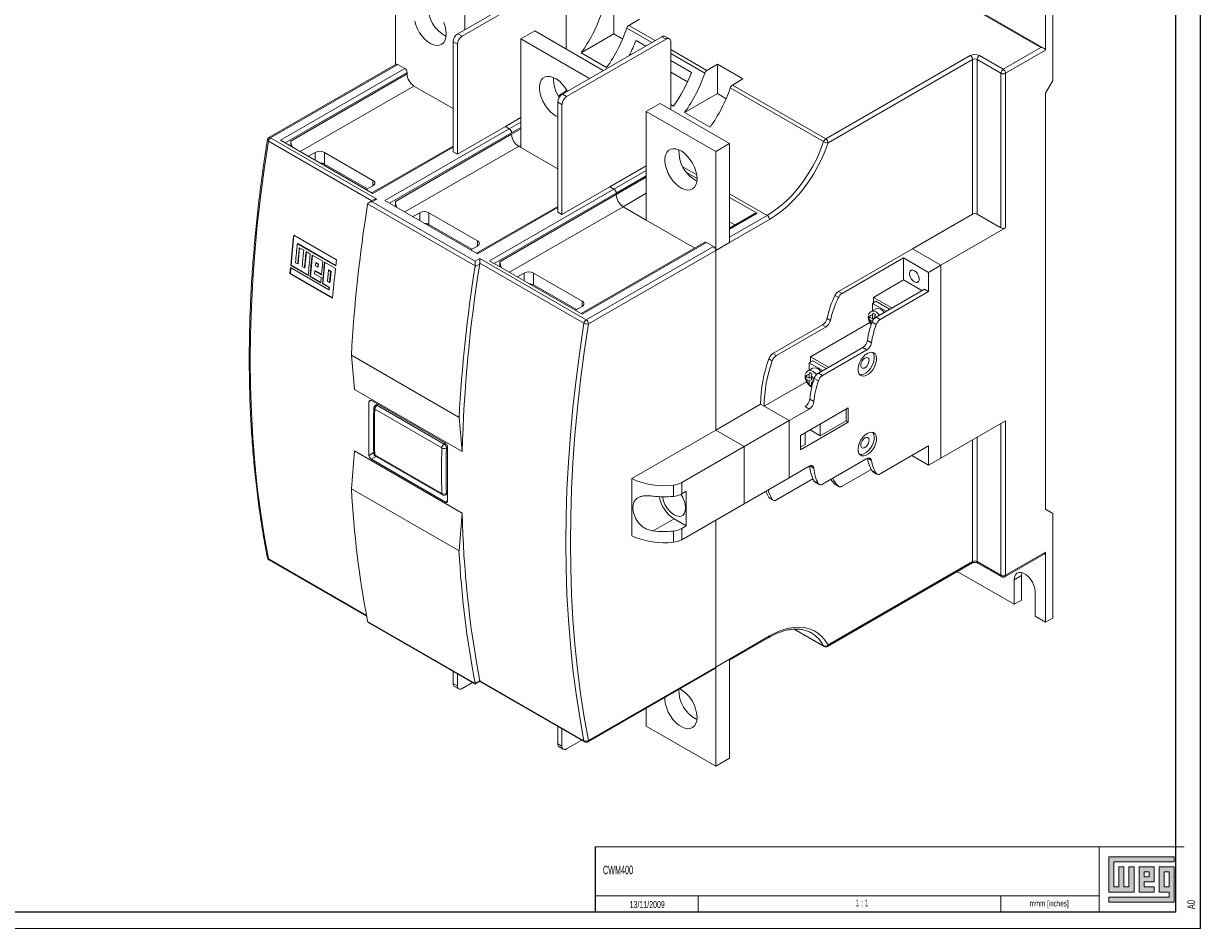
# Model space of a CAD drawing. Header units: millimetres. Extents: x 0 to 1189, y 0 to 841.
# Tile 4 of 7: x 829 to 1189, y 0 to 277. Entities that reach past the tile are written whole.
import ezdxf

# ---------------------------------------------------------------- set-up
doc = ezdxf.new("R2010")
doc.units = ezdxf.units.MM
doc.layers.add('FORMATO', color=7, linetype='Continuous')
doc.layers.add('LEGENDA', color=7, linetype='Continuous')
doc.styles.add('SLDTEXTSTYLE1', font='TXT', dxfattribs={"width": 0.605})
doc.styles.add('SLDTEXTSTYLE2', font='TXT', dxfattribs={"width": 0.563})

msp = doc.modelspace()

# ---------------------------------------------------------------- hatches: boundary and pattern name
at = {"linetype": 'Continuous'}
msp.add_hatch(color=7, dxfattribs=at).paths.add_polyline_path([(1160.99, 21.93), (1160.99, 11.15), (1168.69, 11.15), (1168.69, 18.85), (1167.15, 18.85), (1167.15, 12.69), (1165.61, 12.69), (1165.61, 18.85), (1164.07, 18.85), (1164.07, 12.69), (1162.53, 12.69), (1162.53, 20.39), (1181.01, 20.39), (1181.01, 21.93)], flags=0)
h = msp.add_hatch(color=7, dxfattribs=at)
h.paths.add_polyline_path([(1160.99, 8.07), (1181.01, 8.07), (1181.01, 18.85), (1176.39, 18.85), (1176.39, 11.15), (1179.47, 11.15), (1179.47, 9.61), (1160.99, 9.61)], flags=0)
h.paths.add_polyline_path([(1177.93, 17.31), (1179.47, 17.31), (1179.47, 12.69), (1177.93, 12.69)], flags=0)
h = msp.add_hatch(color=7, dxfattribs=at)
h.paths.add_polyline_path([(1174.85, 12.69), (1171.77, 12.69), (1171.77, 14.23), (1174.85, 14.23), (1174.85, 18.85), (1170.23, 18.85), (1170.23, 11.15), (1174.85, 11.15)], flags=0)
h.paths.add_polyline_path([(1173.31, 15.77), (1171.77, 15.77), (1171.77, 17.31), (1173.31, 17.31)], flags=0)

# ---------------------------------------------------------------- linework, layer by layer
at = {"color": 7, "linetype": 'Continuous', "lineweight": 15}
for p, q in [((1141.21, 269.1), (1026.36, 335.4)), ((1140.21, 269.34), (1026.36, 335.06)), ((942.98, 294.11), (942.98, 264.16)), ((992.45, 291.14), (962.05, 273.59)), ((963.32, 272.86), (993.73, 290.41)), ((995.14, 289.59), (995.14, 268.9)), ((1141.62, 289.92), (1141.62, 268.53)), ((1143.87, 291.22), (1143.87, 259.21)), ((964.19, 281.87), (964.19, 274.83)), ((1009.76, 273.52), (1009.76, 282.5)), ((1014.33, 276.16), (1017.54, 278.01)), ((962.05, 273.59), (963.32, 272.86)), ((985.54, 274.44), (981.3, 271.99)), ((1006.49, 262.35), (985.54, 274.44)), ((1009.76, 273.52), (999.74, 267.73)), ((1012.43, 271.98), (1009.76, 273.52)), ((1021.33, 270.91), (1013.7, 275.32)), ((1014.33, 276.16), (1022.37, 271.51)), ((958.48, 273.11), (958.18, 272.94)), ((961.91, 270.41), (960.63, 271.14)), ((960.63, 271.14), (960.63, 237.52)), ((961.91, 270.41), (961.91, 236.79)), ((981.3, 271.99), (1002.25, 259.9)), ((981.3, 271.99), (981.3, 238.76)), ((1024.41, 272.69), (994.01, 255.14)), ((995.28, 254.4), (1025.69, 271.96)), ((1016.49, 271.56), (1019.47, 269.84)), ((1025.69, 271.96), (1024.41, 272.69)), ((1026.69, 272.06), (1025.41, 272.79)), ((1027.1, 271.14), (1027.1, 250.45)), ((999.74, 267.73), (1007.51, 263.24)), ((1027.1, 268.79), (1038.16, 262.4)), ((1037.53, 261.56), (1027.1, 267.58)), ((1074.47, 241.44), (1118.64, 266.93)), ((1121.47, 266.93), (1128.75, 262.73)), ((1128.75, 262.73), (1140.21, 269.34)), ((1141.62, 268.53), (1129.46, 261.51)), ((943.18, 264.28), (904.32, 241.84)), ((943.68, 264.23), (904.82, 241.79)), ((907.81, 241.07), (945.8, 263)), ((943.68, 264.23), (945.8, 263)), ((1027.1, 265.44), (1033.46, 261.77)), ((1041.37, 264.25), (1038.16, 262.4)), ((1049.15, 259.76), (1041.37, 264.25)), ((1041.37, 255.27), (1041.37, 264.25)), ((1119.35, 265.71), (1075.18, 240.21)), ((1119.35, 218.43), (1119.35, 265.71)), ((1128.04, 261.51), (1120.76, 265.71)), ((1120.76, 265.71), (1120.76, 218.43)), ((946.51, 261.78), (909.23, 240.25)), ((910.99, 240.79), (946.51, 261.29)), ((946.51, 261.78), (946.51, 261.29)), ((1027.1, 261.87), (1032.25, 258.9)), ((1045.94, 257.91), (1049.15, 259.76)), ((1128.04, 214.23), (1128.04, 261.51)), ((1129.46, 261.51), (1129.46, 214.23)), ((1141.62, 255.46), (1143.74, 259.14)), ((1143.74, 259.14), (1143.87, 259.21)), ((948.63, 257.61), (913.89, 237.56)), ((948.63, 257.61), (960.63, 250.69)), ((995.14, 256.64), (995.14, 256.11)), ((1073.84, 240.6), (1045.3, 257.07)), ((1045.94, 257.91), (1074.47, 241.44)), ((1141.62, 255.46), (1141.62, 128.08)), ((993.87, 251.96), (992.59, 252.69)), ((992.59, 252.69), (992.59, 219.07)), ((992.73, 254.58), (993.02, 254.74)), ((993.02, 254.74), (993.34, 254.56)), ((993.87, 251.96), (993.87, 218.33)), ((994.01, 255.14), (995.28, 254.4)), ((1023.87, 252.31), (1019.63, 249.86)), ((1045.08, 240.07), (1023.87, 252.31)), ((1027.91, 251.46), (1027.1, 251.93)), ((1041.37, 255.27), (1031.34, 249.48)), ((1044.04, 253.73), (1041.37, 255.27)), ((1019.63, 249.86), (1019.63, 216.63)), ((1019.63, 249.86), (1040.84, 237.62)), ((1031.34, 249.48), (1039.12, 244.99)), ((961.91, 236.79), (976.56, 245.25)), ((976.56, 245.25), (981.3, 247.98)), ((976.56, 245.25), (977.77, 244.55)), ((977.77, 244.55), (981.3, 246.59)), ((981.3, 244.96), (978.47, 243.33)), ((904.82, 241.79), (937.31, 223.04)), ((907.81, 241.07), (936.1, 224.74)), ((939.77, 222.62), (977.77, 244.55)), ((978.47, 243.33), (941.19, 221.8)), ((942.96, 222.33), (978.47, 242.84)), ((978.47, 242.84), (981.3, 244.47)), ((935.76, 222.48), (904.13, 240.74)), ((910.99, 239.23), (910.99, 240.79)), ((960.63, 239.25), (935.8, 224.91)), ((960.63, 238.91), (936.1, 224.74)), ((980.59, 239.16), (945.86, 219.11)), ((960.63, 237.52), (961.91, 236.79)), ((981.3, 239.57), (980.59, 239.16)), ((981.3, 238.76), (980.59, 239.16)), ((981.3, 238.76), (992.59, 232.24)), ((1040.84, 237.62), (1045.08, 240.07)), ((1040.84, 237.62), (1040.84, 207.32)), ((1045.08, 240.07), (1045.08, 209.77)), ((916.37, 236.13), (918.42, 237.32)), ((918.42, 234.95), (918.42, 237.32)), ((921.25, 237.32), (936.1, 228.74)), ((921.25, 233.72), (921.25, 237.32)), ((934.4, 226.13), (921.25, 233.72)), ((1008.53, 226.8), (1019.63, 233.2)), ((1009.73, 226.1), (1019.63, 231.82)), ((1030.78, 232.94), (1035.05, 230.48)), ((1031.97, 231.12), (1035.15, 229.28)), ((936.1, 227.11), (934.05, 225.93)), ((936.1, 227.11), (936.1, 228.74)), ((993.87, 218.33), (1008.53, 226.8)), ((1008.53, 226.8), (1009.73, 226.1)), ((1019.63, 230.18), (1010.43, 224.88)), ((1010.43, 224.39), (1019.63, 229.69)), ((937.31, 223.04), (935.87, 222.2)), ((971.74, 204.17), (1009.73, 226.1)), ((1010.43, 224.88), (973.15, 203.35)), ((974.92, 203.88), (1010.43, 224.39)), ((1010.43, 224.88), (1010.43, 224.39)), ((1019.63, 224.8), (1012.56, 220.71)), ((1045.08, 224.69), (1056.59, 218.05)), ((1045.08, 223.55), (1053.48, 218.7)), ((967.34, 202.58), (934.48, 221.55)), ((936.31, 222.8), (934.87, 221.97)), ((935.87, 222.2), (967.34, 204.04)), ((939.77, 222.62), (968.06, 206.29)), ((942.96, 220.78), (942.96, 222.33)), ((992.59, 220.8), (967.77, 206.46)), ((992.59, 220.46), (968.06, 206.29)), ((1012.56, 220.71), (977.82, 200.66)), ((1019.63, 216.63), (1012.56, 220.71)), ((950.38, 218.86), (948.33, 217.68)), ((950.38, 216.5), (950.38, 218.86)), ((968.06, 210.29), (953.21, 218.86)), ((953.21, 215.27), (953.21, 218.86)), ((992.59, 219.07), (993.87, 218.33)), ((1019.63, 216.63), (1034.47, 208.06)), ((1053.48, 218.7), (1045.08, 213.86)), ((1052.77, 218.63), (1045.08, 214.19)), ((1045.08, 211.41), (1056.59, 218.05)), ((1057.29, 216.82), (1045.08, 209.77)), ((1046.68, 215.12), (1045.08, 216.04)), ((1100.96, 207.82), (1119.35, 218.43)), ((1120.76, 218.43), (1128.04, 214.23)), ((966.36, 207.68), (953.21, 215.27)), ((1109.66, 202.8), (1129.46, 214.23)), ((911.95, 211.99), (911.09, 202.79)), ((911.88, 212.03), (924.92, 204.5)), ((913.09, 209.45), (912.98, 209.4)), ((924.72, 202.62), (912.98, 209.4)), ((913.09, 209.45), (924.73, 202.73)), ((966.01, 207.48), (968.06, 208.66)), ((968.06, 208.66), (968.06, 210.29)), ((1037.51, 209.82), (999.73, 188.01)), ((1038.01, 209.77), (1000.02, 187.84)), ((1038.01, 209.77), (1040.13, 208.55)), ((1045.08, 209.77), (1040.84, 207.32)), ((913.69, 208.1), (913.24, 203.25)), ((913.58, 208.16), (914.94, 207.38)), ((915.76, 206.9), (915.3, 202.06)), ((915.65, 206.97), (916.94, 206.22)), ((917.6, 205.84), (916.99, 199.39)), ((917.49, 205.91), (920.79, 204)), ((1001.27, 186.12), (1040.13, 208.55)), ((1040.84, 207.32), (1001.98, 184.89)), ((1040.84, 207.32), (1040.84, 152.37)), ((1078.41, 194.8), (1100.96, 207.82)), ((1079.47, 194.19), (1098.27, 205.04)), ((1098.27, 198.3), (1098.27, 205.04)), ((1098.27, 205.04), (1105.91, 200.63)), ((1100.96, 207.82), (1109.66, 202.8)), ((910.9, 202.09), (910.74, 200.24)), ((911.02, 202.03), (910.85, 200.29)), ((910.9, 202.09), (922.63, 195.32)), ((911.09, 202.79), (910.95, 202.73)), ((916.3, 199.64), (910.95, 202.73)), ((911.09, 202.79), (916.32, 199.77)), ((912.41, 203.59), (913.1, 203.19)), ((913.24, 203.25), (913.1, 203.19)), ((914.45, 202.41), (915.16, 202)), ((915.3, 202.06), (915.16, 202)), ((918.6, 203.55), (918.5, 202.6)), ((919.23, 202.18), (918.5, 202.6)), ((918.73, 203.61), (918.6, 203.55)), ((918.6, 203.55), (919.32, 203.13)), ((919.45, 203.19), (918.73, 203.61)), ((919.32, 203.13), (919.23, 202.18)), ((919.36, 202.24), (919.23, 202.18)), ((919.45, 203.19), (919.32, 203.13)), ((919.36, 202.24), (919.45, 203.19)), ((920.79, 204), (920.39, 199.89)), ((921.41, 203.64), (920.8, 197.18)), ((921.3, 203.71), (924.63, 201.78)), ((924.92, 204.5), (924.72, 202.62)), ((968.77, 203.23), (967.32, 202.4)), ((967.34, 204.04), (968.78, 204.87)), ((967.34, 204.04), (967.34, 202.58)), ((968.78, 204.87), (1001.27, 186.12)), ((968.78, 204.87), (968.78, 203.42)), ((1000.58, 185.06), (968.78, 203.42)), ((971.74, 204.17), (1000.02, 187.84)), ((974.92, 202.33), (974.92, 203.88)), ((1105.91, 200.63), (1109.66, 202.8)), ((1109.66, 143.84), (1109.66, 202.8)), ((910.85, 200.29), (910.74, 200.24)), ((923.78, 192.71), (910.74, 200.24)), ((910.85, 200.29), (923.79, 192.81)), ((916.99, 199.39), (916.86, 199.33)), ((920.16, 197.42), (916.86, 199.33)), ((916.99, 199.39), (920.17, 197.55)), ((918.36, 201.07), (918.28, 200.2)), ((918.28, 200.2), (920.31, 199.03)), ((918.5, 201.13), (918.36, 201.07)), ((918.36, 201.07), (920.39, 199.89)), ((918.5, 201.13), (920.4, 200.03)), ((920.31, 199.03), (920.16, 197.42)), ((922.51, 201.29), (922.19, 197.94)), ((922.83, 197.57), (922.19, 197.94)), ((922.64, 201.35), (922.51, 201.29)), ((922.51, 201.29), (923.15, 200.92)), ((923.29, 200.98), (922.64, 201.35)), ((923.15, 200.92), (922.83, 197.57)), ((922.97, 197.63), (923.29, 200.98)), ((923.29, 200.98), (923.15, 200.92)), ((982.34, 200.41), (980.29, 199.23)), ((982.34, 198.05), (982.34, 200.41)), ((1000.02, 191.84), (985.17, 200.41)), ((985.17, 196.82), (985.17, 200.41)), ((1098.27, 198.3), (1089.08, 192.99)), ((1098.27, 198.3), (1103.89, 195.06)), ((1105.91, 194.76), (1105.91, 200.63)), ((920.8, 197.18), (920.67, 197.13)), ((922.69, 195.96), (920.67, 197.13)), ((920.8, 197.18), (922.82, 196.02)), ((922.69, 195.96), (922.63, 195.32)), ((922.76, 195.38), (922.63, 195.32)), ((922.82, 196.02), (922.69, 195.96)), ((922.82, 196.02), (922.76, 195.38)), ((922.97, 197.63), (922.83, 197.57)), ((998.32, 189.23), (985.17, 196.82)), ((1078.41, 194.8), (1079.47, 194.19)), ((1104.64, 195.49), (1089.87, 186.96)), ((1091.14, 186.23), (1105.91, 194.76)), ((1104.64, 195.49), (1105.91, 194.76)), ((1000.02, 190.21), (1000.02, 191.84)), ((1078.35, 192.9), (1077.29, 193.52)), ((1088.73, 191.15), (1089.79, 191.77)), ((1088.73, 191.15), (1088.73, 188.89)), ((1092.93, 188.73), (1088.73, 191.15)), ((1089.08, 192.99), (1089.08, 191.36)), ((1089.08, 192.99), (1094.69, 189.75)), ((1093.99, 189.34), (1089.79, 191.77)), ((997.97, 189.03), (1000.02, 190.21)), ((1089.78, 189.5), (1088.36, 188.68)), ((1088.73, 187.46), (1088.73, 186.42)), ((1089.44, 186.64), (1089.44, 187.05)), ((1073.51, 184.58), (1058.34, 175.82)), ((1059.4, 175.21), (1074.57, 183.97)), ((1087.95, 185.31), (1069.78, 174.82)), ((1074.57, 183.97), (1073.51, 184.58)), ((1074.87, 186.56), (1075.93, 185.95)), ((1088.02, 186.82), (1087.52, 186.53)), ((1088.73, 186.42), (1087.82, 186.94)), ((1087.82, 186.12), (1088.71, 185.61)), ((1089.89, 184.64), (1088.62, 185.37)), ((1089.44, 186.82), (1088.73, 186.42)), ((1089.44, 186.82), (1089.44, 186.82)), ((1089.87, 186.96), (1091.14, 186.23)), ((1085.8, 177.63), (1072.22, 169.79)), ((1073.49, 169.06), (1087.07, 176.9)), ((1087.07, 176.9), (1085.8, 177.63)), ((1087.19, 179.78), (1088.46, 179.05)), ((962.4, 156.28), (929.52, 175.26)), ((929.52, 175.26), (930.49, 164.8)), ((1058.13, 173.56), (1057.07, 174.18)), ((1058.34, 175.82), (1059.4, 175.21)), ((1069.42, 172.98), (1070.49, 173.6)), ((1073.58, 170.58), (1069.42, 172.98)), ((1069.42, 172.98), (1069.42, 170.75)), ((1069.78, 174.82), (1069.78, 173.19)), ((1069.78, 174.82), (1075.35, 171.6)), ((1074.65, 171.19), (1070.49, 173.6)), ((1070.47, 171.36), (1069.06, 170.54)), ((1069.42, 169.32), (1069.42, 168.27)), ((1072.22, 169.79), (1073.49, 169.06)), ((1055.64, 159.69), (1068.63, 167.19)), ((1068.72, 168.68), (1068.21, 168.39)), ((1069.42, 168.27), (1068.52, 168.8)), ((1068.52, 167.98), (1069.42, 167.46)), ((1070.13, 168.68), (1069.42, 168.27)), ((1070.13, 167.87), (1069.42, 167.46)), ((1069.42, 167.46), (1069.42, 166.41)), ((1070.13, 166.23), (1069.63, 165.94)), ((1070.13, 167.87), (1070.13, 168.91)), ((1070.13, 168.68), (1070.13, 168.68)), ((1070.74, 167.52), (1070.13, 167.87)), ((1070.7, 167.38), (1070.13, 167.05)), ((1070.13, 167.05), (1070.53, 166.82)), ((1070.13, 166), (1070.13, 167.05)), ((1072.22, 167.41), (1070.95, 168.15)), ((963.37, 145.82), (930.49, 164.8)), ((935.58, 161.41), (934.88, 161.01)), ((935.61, 161.42), (958.23, 148.36)), ((957.13, 146.93), (936.62, 158.76)), ((937.44, 160.37), (936.83, 160.02)), ((937.73, 160.2), (937.33, 159.97)), ((937.33, 159.97), (957.84, 148.13)), ((1040.84, 152.37), (1054.58, 160.3)), ((1055.64, 159.69), (1054.58, 160.3)), ((1063.27, 155.28), (1055.64, 159.69)), ((1069.44, 158.84), (1063.27, 155.28)), ((1081.37, 159.2), (1066.81, 150.79)), ((1069.44, 158.84), (1068.17, 159.57)), ((1069.57, 161.85), (1070.84, 161.11)), ((1080.67, 155.2), (1080.67, 158.79)), ((1081.37, 154.79), (1081.37, 159.2)), ((962.4, 156.28), (963.37, 145.82)), ((1063.27, 155.28), (1049.54, 147.35)), ((1063.27, 137.81), (1063.27, 155.28)), ((1066.81, 146.38), (1081.37, 154.79)), ((1072.82, 150.67), (1080.67, 155.2)), ((1080.67, 155.2), (1081.37, 154.79)), ((1109.66, 143.84), (1129.46, 155.27)), ((1129.46, 108), (1129.46, 155.27)), ((1015.17, 137.55), (1040.84, 152.37)), ((1040.84, 152.37), (1049.54, 147.35)), ((1068.22, 151.6), (1068.22, 148.01)), ((1069.71, 152.46), (1072.82, 150.67)), ((1072.82, 150.67), (1072.82, 154.26)), ((1128.04, 154.46), (1128.04, 108)), ((958.23, 148.36), (957.84, 148.13)), ((1066.81, 150.79), (1066.81, 146.38)), ((1066.81, 147.2), (1068.22, 148.01)), ((1105.91, 147.56), (1091.14, 139.03)), ((1105.91, 147.56), (1105.91, 141.68)), ((1119.35, 149.44), (1119.35, 112.2)), ((1120.76, 112.2), (1120.76, 150.25)), ((929.52, 134.43), (930.49, 146.02)), ((963.37, 127.04), (930.49, 146.02)), ((936.33, 145.51), (934.88, 144.67)), ((937.04, 144.29), (935.61, 143.46)), ((957.13, 133.01), (936.62, 144.85)), ((936.83, 144.41), (957.34, 132.57)), ((958.92, 147.13), (958.54, 146.91)), ((1049.54, 147.35), (1030.49, 136.36)), ((1049.54, 147.35), (1049.54, 129.88)), ((1105.91, 141.68), (1100.82, 144.62)), ((935.61, 143.46), (958.23, 130.4)), ((1069.44, 141.36), (1063.27, 137.81)), ((1070.84, 140.71), (1069.59, 141.44)), ((1087.07, 143.67), (1073.49, 135.82)), ((1088.36, 140.36), (1079.47, 135.23)), ((1088.46, 143.12), (1087.32, 143.78)), ((1105.91, 141.68), (1109.66, 143.84)), ((1015.17, 137.55), (1015.17, 120.08)), ((1063.27, 137.81), (1049.54, 129.88)), ((1070.57, 137.49), (1059.4, 131.04)), ((1070.95, 136.74), (1072.22, 136)), ((1088.62, 139.91), (1089.89, 139.18)), ((1088.87, 139.67), (1090.14, 138.93)), ((962.4, 115.45), (929.52, 134.43)), ((958.88, 133.22), (958.54, 133.03)), ((1027.9, 132.13), (1027.9, 135.56)), ((1030.49, 136.36), (1030.49, 132.93)), ((1031.86, 133.72), (1030.49, 132.93)), ((1031.86, 123.1), (1031.86, 133.72)), ((1071.22, 136.46), (1072.49, 135.73)), ((1077.29, 135.83), (1078.35, 135.22)), ((1077.41, 135.74), (1078.47, 135.13)), ((958.92, 130.8), (958.23, 130.4)), ((958.34, 132.57), (958.88, 132.88)), ((1049.54, 129.88), (1030.49, 118.88)), ((1057.07, 131.83), (1058.13, 131.22)), ((1057.34, 131.55), (1058.4, 130.94)), ((962.4, 115.45), (963.37, 127.04)), ((1141.62, 128.22), (1143.87, 126.93)), ((1143.74, 126.86), (1141.62, 128.08)), ((1143.74, 126.86), (1143.87, 126.93)), ((1143.87, 94.92), (1143.87, 126.93)), ((1028.11, 125.26), (1021.73, 121.58)), ((1028.11, 125.26), (1031.86, 123.1)), ((1031.86, 123.1), (1030.49, 122.31)), ((1030.49, 122.31), (1030.49, 118.88)), ((1040.84, 124.86), (1040.84, 79.94)), ((1027.9, 118.09), (1027.9, 121.52)), ((934.11, 95.72), (904.13, 113.04)), ((904.32, 112.73), (934.16, 95.51)), ((1074.97, 86.25), (1119.14, 111.74)), ((1119.35, 112.2), (1075.18, 86.7)), ((1128.04, 108), (1120.76, 112.2)), ((1120.97, 111.74), (1128.25, 107.54)), ((1129.25, 107.54), (1141.21, 114.44)), ((1141.62, 115.02), (1129.46, 108)), ((1141.62, 93.62), (1141.62, 115.02)), ((1114.69, 109.17), (1132.07, 99.13)), ((1134.32, 107.94), (1132.07, 106.65)), ((1134.32, 100.43), (1134.32, 107.94)), ((1132.07, 106.65), (1132.07, 99.13)), ((1138.44, 95.46), (1138.44, 102.97)), ((1132.07, 99.13), (1134.32, 100.43)), ((967.34, 74.88), (934.48, 93.85)), ((1138.44, 95.46), (1141.62, 93.62)), ((1143.87, 94.92), (1141.62, 93.62)), ((934.87, 93.43), (967.34, 74.69)), ((1064.85, 91.51), (1073.97, 86.25)), ((1073.84, 86.39), (1064.96, 91.52)), ((1069.89, 90.48), (1070.08, 90.37)), ((1057.29, 89.44), (1045.08, 82.39)), ((1045.08, 82.06), (1057.09, 88.98)), ((1001.77, 57.05), (1040.63, 79.49)), ((1040.84, 79.94), (1001.98, 57.51)), ((1045.08, 82.39), (1040.84, 79.94)), ((1040.84, 49.65), (1040.84, 79.94)), ((1045.08, 52.1), (1045.08, 82.39)), ((960.63, 74.89), (960.63, 78.56)), ((961.91, 74.15), (961.91, 77.82)), ((968.77, 75.85), (967.32, 75.02)), ((1000.58, 57.36), (968.78, 75.71)), ((968.78, 75.52), (968.78, 75.71)), ((961.91, 74.15), (960.63, 74.89)), ((961.05, 73.97), (962.32, 73.24)), ((963.32, 73.33), (966.5, 75.17)), ((967.34, 74.69), (968.78, 75.52)), ((967.34, 74.69), (967.34, 74.88)), ((968.78, 75.52), (1000.77, 57.05)), ((1019.63, 61.9), (1019.63, 67.36)), ((992.59, 56.43), (992.59, 61.77)), ((1019.63, 61.9), (1040.84, 49.65)), ((993.87, 55.7), (993.87, 61.04)), ((995.28, 54.88), (999.91, 57.55)), ((993.87, 55.7), (992.59, 56.43)), ((993.01, 55.52), (994.28, 54.78)), ((1040.84, 49.65), (1045.08, 52.1))]:
    msp.add_line(p, q, dxfattribs=at)
at = {"color": 7, "linetype": 'Continuous', "lineweight": 0}
for p, q in [((1181.01, 21.93), (1160.99, 21.93)), ((1160.99, 21.93), (1160.99, 11.15)), ((1181.01, 20.39), (1181.01, 21.93)), ((1162.53, 20.39), (1181.01, 20.39)), ((1162.53, 12.69), (1162.53, 20.39)), ((1165.61, 18.85), (1164.07, 18.85)), ((1164.07, 18.85), (1164.07, 12.69)), ((1165.61, 12.69), (1165.61, 18.85)), ((1168.69, 18.85), (1167.15, 18.85)), ((1167.15, 18.85), (1167.15, 12.69)), ((1168.69, 11.15), (1168.69, 18.85)), ((1174.85, 18.85), (1170.23, 18.85)), ((1170.23, 18.85), (1170.23, 11.15)), ((1174.85, 14.23), (1174.85, 18.85)), ((1181.01, 18.85), (1176.39, 18.85)), ((1176.39, 18.85), (1176.39, 11.15)), ((1181.01, 8.07), (1181.01, 18.85)), ((1171.77, 17.31), (1173.31, 17.31)), ((1171.77, 15.77), (1171.77, 17.31)), ((1173.31, 15.77), (1171.77, 15.77)), ((1173.31, 17.31), (1173.31, 15.77)), ((1177.93, 12.69), (1177.93, 17.31)), ((1177.93, 17.31), (1179.47, 17.31)), ((1179.47, 17.31), (1179.47, 12.69)), ((1160.99, 11.15), (1168.69, 11.15)), ((1164.07, 12.69), (1162.53, 12.69)), ((1167.15, 12.69), (1165.61, 12.69)), ((1170.23, 11.15), (1174.85, 11.15)), ((1171.77, 14.23), (1174.85, 14.23)), ((1171.77, 12.69), (1171.77, 14.23)), ((1174.85, 12.69), (1171.77, 12.69)), ((1174.85, 11.15), (1174.85, 12.69)), ((1176.39, 11.15), (1179.47, 11.15)), ((1179.47, 12.69), (1177.93, 12.69)), ((1179.47, 11.15), (1179.47, 9.61)), ((1035.52, 10.02), (1035.52, 5)), ((1128, 10.03), (1128, 5)), ((1160.99, 9.61), (1160.99, 8.07)), ((1179.47, 9.61), (1160.99, 9.61)), ((1160.99, 8.07), (1181.01, 8.07))]:
    msp.add_line(p, q, dxfattribs=at)
at = {"color": 7, "linetype": 'Continuous', "lineweight": 15, "flags": 128}
for points in [[(948.87, 277.48), (949.21, 276.28), (949.72, 275.08), (950.36, 273.92), (951.13, 272.86), (951.98, 271.92), (952.88, 271.14), (953.82, 270.55), (954.74, 270.17), (955.62, 270.01), (956.43, 270.09), (957.14, 270.39), (957.72, 270.9), (958.15, 271.61), (958.41, 272.5), (958.5, 273.52)], [(958.5, 273.52), (958.41, 274.64), (958.15, 275.83), (957.72, 277.04)], [(995.51, 256.01), (995.46, 256.09), (994.76, 257.21), (993.95, 258.21), (993.07, 259.08), (992.14, 259.76), (991.21, 260.25), (990.3, 260.52), (989.45, 260.56), (988.69, 260.38), (988.05, 259.97), (987.54, 259.35), (987.19, 258.55), (987.02, 257.59), (987.02, 256.51), (987.19, 255.35), (987.54, 254.15), (988.05, 252.95), (988.69, 251.8), (989.45, 250.73), (990.3, 249.8), (991.21, 249.02), (992.14, 248.43), (992.59, 248.21)], [(904.13, 240.74), (902.83, 232.1), (901.71, 223.52), (900.76, 215.01), (899.98, 206.58), (899.37, 198.22), (898.94, 189.95), (898.67, 181.77), (898.59, 173.69), (898.67, 165.7), (898.94, 157.83), (899.37, 150.06), (899.98, 142.4), (900.76, 134.87), (901.71, 127.46), (902.83, 120.18), (904.13, 113.04)], [(1035.15, 229.27), (1035.06, 230.39), (1034.8, 231.58), (1034.37, 232.79), (1033.79, 233.97), (1033.08, 235.08), (1032.27, 236.09), (1031.39, 236.95), (1030.47, 237.64), (1029.53, 238.13), (1028.63, 238.4), (1027.78, 238.44), (1027.02, 238.25), (1026.37, 237.84), (1025.87, 237.23), (1025.52, 236.43), (1025.34, 235.47), (1025.34, 234.39), (1025.52, 233.23), (1025.87, 232.03), (1026.37, 230.83), (1027.02, 229.67), (1027.78, 228.61), (1028.63, 227.67), (1029.53, 226.89), (1030.47, 226.3), (1031.39, 225.92), (1032.27, 225.76), (1033.08, 225.84), (1033.79, 226.14), (1034.37, 226.65), (1034.8, 227.36), (1035.06, 228.25), (1035.15, 229.27)], [(1056.59, 218.05), (1058.54, 219.29), (1060.47, 220.75), (1062.37, 222.42), (1064.2, 224.27), (1065.95, 226.29), (1067.6, 228.45), (1069.14, 230.73), (1070.55, 233.12), (1071.81, 235.57), (1072.91, 238.08), (1073.84, 240.6)], [(1075.18, 240.21), (1074.31, 237.81), (1073.28, 235.43), (1072.11, 233.08), (1070.82, 230.79), (1069.4, 228.58), (1067.88, 226.47), (1066.26, 224.48), (1064.56, 222.62), (1062.8, 220.91), (1060.99, 219.36), (1059.15, 218), (1057.29, 216.82)], [(1101.56, 197.72), (1102.07, 197.53), (1102.52, 197.57), (1102.85, 197.83), (1103.03, 198.29), (1103.03, 198.88), (1102.85, 199.54), (1102.52, 200.19), (1102.07, 200.75), (1101.56, 201.14), (1101.05, 201.33), (1100.61, 201.29), (1100.28, 201.03), (1100.1, 200.57), (1100.1, 199.98), (1100.28, 199.31), (1100.61, 198.67), (1101.05, 198.11), (1101.56, 197.72)], [(1088.37, 188.68), (1088.78, 188.81), (1089.34, 188.74), (1089.94, 188.45), (1090.53, 187.95), (1090.88, 187.54)], [(1089.66, 186.83), (1089.59, 186.9), (1089.44, 187.05)], [(1000.58, 57.36), (999.28, 64.5), (998.16, 71.78), (997.21, 79.19), (996.43, 86.73), (995.82, 94.38), (995.38, 102.15), (995.12, 110.03), (995.04, 118.01), (995.12, 126.09), (995.38, 134.27), (995.82, 142.54), (996.43, 150.9), (997.21, 159.33), (998.16, 167.84), (999.28, 176.42), (1000.58, 185.06)], [(1001.98, 184.89), (1000.69, 176.27), (999.57, 167.71), (998.61, 159.23), (997.84, 150.81), (997.23, 142.48), (996.8, 134.23), (996.54, 126.07), (996.45, 118.01), (996.54, 110.05), (996.8, 102.19), (997.23, 94.44), (997.84, 86.8), (998.61, 79.29), (999.57, 71.9), (1000.69, 64.64), (1001.98, 57.51)], [(1087.17, 175.81), (1086.47, 175.3), (1085.81, 174.62), (1085.24, 173.81), (1084.79, 172.92), (1084.48, 172), (1084.35, 171.12), (1084.39, 170.33), (1084.61, 169.68), (1084.99, 169.21), (1085.51, 168.95), (1086.13, 168.91), (1086.82, 169.1), (1087.53, 169.51), (1088.21, 170.11), (1088.84, 170.86), (1089.35, 171.72), (1089.73, 172.63), (1089.95, 173.54), (1090, 174.38), (1089.86, 175.11), (1089.56, 175.68), (1089.11, 176.05), (1088.54, 176.2), (1087.88, 176.12), (1087.17, 175.81)], [(1084.85, 169.34), (1085.42, 169.32), (1086.11, 169.51), (1086.82, 169.92), (1087.51, 170.52), (1088.13, 171.27), (1088.65, 172.13), (1089.03, 173.04), (1089.24, 173.95), (1089.29, 174.79), (1089.16, 175.52), (1088.85, 176.08), (1088.79, 176.16)], [(1086.47, 174.43), (1086.93, 174.59), (1087.32, 174.54), (1087.61, 174.27), (1087.73, 173.82), (1087.69, 173.26), (1087.48, 172.66), (1087.14, 172.09), (1086.7, 171.65), (1086.23, 171.38), (1085.8, 171.32), (1085.45, 171.48), (1085.24, 171.85), (1085.2, 172.36), (1085.33, 172.95), (1085.61, 173.55), (1086.01, 174.06), (1086.47, 174.43)], [(1069.07, 170.54), (1069.48, 170.67), (1070.04, 170.6), (1070.64, 170.3), (1071.22, 169.81), (1071.64, 169.31)], [(1070.13, 166), (1070.29, 165.98), (1070.3, 165.98)], [(1087.17, 151.4), (1086.47, 150.89), (1085.81, 150.21), (1085.24, 149.4), (1084.79, 148.5), (1084.48, 147.59), (1084.35, 146.71), (1084.39, 145.92), (1084.61, 145.26), (1084.99, 144.79), (1085.51, 144.53), (1086.13, 144.49), (1086.82, 144.69), (1087.53, 145.1), (1088.21, 145.7), (1088.84, 146.45), (1089.35, 147.31), (1089.73, 148.22), (1089.95, 149.12), (1090, 149.97), (1089.86, 150.69), (1089.56, 151.26), (1089.11, 151.63), (1088.54, 151.78), (1087.88, 151.7), (1087.17, 151.4)], [(1084.85, 144.93), (1085.42, 144.9), (1086.11, 145.1), (1086.82, 145.51), (1087.51, 146.11), (1088.13, 146.86), (1088.65, 147.72), (1089.03, 148.63), (1089.24, 149.53), (1089.29, 150.38), (1089.16, 151.1), (1088.85, 151.67), (1088.79, 151.75)], [(1086.47, 150.01), (1086.93, 150.18), (1087.32, 150.12), (1087.61, 149.85), (1087.73, 149.41), (1087.69, 148.85), (1087.48, 148.24), (1087.14, 147.68), (1086.7, 147.23), (1086.23, 146.96), (1085.8, 146.9), (1085.45, 147.07), (1085.24, 147.43), (1085.2, 147.94), (1085.33, 148.54), (1085.61, 149.13), (1086.01, 149.65), (1086.47, 150.01)], [(1069.44, 141.36), (1069.7, 141.49), (1069.94, 141.55), (1070.18, 141.55), (1070.38, 141.49), (1070.56, 141.37), (1070.7, 141.2), (1070.79, 140.98), (1070.84, 140.71)], [(1087.07, 143.67), (1087.32, 143.78), (1087.55, 143.85), (1087.78, 143.85), (1087.98, 143.81), (1088.15, 143.71), (1088.3, 143.56), (1088.4, 143.36), (1088.46, 143.12)], [(1056.17, 133.71), (1056.49, 132.96), (1057.07, 131.83)], [(1077.41, 135.74), (1077.39, 135.75), (1077.29, 135.83)], [(1024.62, 131.98), (1024.67, 131.65), (1024.93, 130.64), (1025.35, 129.62), (1025.91, 128.65), (1026.58, 127.78), (1027.33, 127.05), (1028.11, 126.49), (1028.9, 126.14), (1029.65, 126.01), (1030.32, 126.11), (1030.88, 126.43), (1031.3, 126.96), (1031.56, 127.67), (1031.65, 128.53)], [(1132.07, 106.65), (1132.17, 107.47), (1132.44, 108.14), (1132.87, 108.62), (1133.45, 108.88), (1134.13, 108.9), (1134.87, 108.68), (1135.64, 108.24), (1136.38, 107.59), (1137.06, 106.79), (1137.64, 105.87), (1138.07, 104.89), (1138.35, 103.91), (1138.44, 102.97)], [(1134.32, 107.94), (1134.41, 108.77), (1134.43, 108.84)], [(1075.18, 86.7), (1074.31, 88.09), (1073.28, 89.29), (1072.11, 90.29), (1070.82, 91.08), (1069.4, 91.66), (1067.88, 92.01), (1066.26, 92.14), (1064.56, 92.04), (1062.8, 91.72), (1060.99, 91.18), (1059.15, 90.41), (1057.29, 89.44)], [(1035.15, 64.57), (1035.06, 63.55), (1034.8, 62.67), (1034.37, 61.95), (1033.79, 61.44), (1033.08, 61.14), (1032.27, 61.07), (1031.39, 61.23), (1030.47, 61.61), (1029.53, 62.2), (1028.63, 62.97), (1027.78, 63.91), (1027.02, 64.98), (1026.37, 66.13), (1025.87, 67.33), (1025.52, 68.53), (1025.34, 69.69), (1025.33, 70.65)]]:
    msp.add_lwpolyline(points, dxfattribs=at)
at = {"color": 7, "linetype": 'Continuous', "lineweight": 15}
for centre, radius, start, end in [((963.03, 281.81), 10.09, 176.9537, 243.4165), ((962.48, 294.41), 45.82, 324.3905, 341.4245), ((963.7, 271), 3.07, 122.6055, 177.3945), ((970.26, 289.92), 45.82, 324.3905, 341.4245), ((1015.17, 274.85), 1.55, 122.7808, 162.4056), ((964.98, 270.27), 3.07, 122.6055, 177.3945), ((974.14, 287.78), 45.34, 332.6002, 339.0451), ((1025, 271.87), 1.01, 65.6929, 125.6176), ((1026.24, 271.28), 0.873, 350.786, 129.2033), ((1120.05, 264.21), 3.07, 62.6097, 117.3903), ((1117.81, 265.64), 1.54, 2.6055, 57.3945), ((1122.3, 265.64), 1.54, 122.6055, 177.3945), ((943.39, 263.82), 0.503, 54.3824, 114.3071), ((944.98, 261.71), 1.54, 2.6055, 57.3945), ((1120.05, 264.35), 1.54, 62.6097, 117.3903), ((1129.58, 261.44), 1.54, 122.6055, 177.3945), ((1127.92, 261.44), 1.54, 2.6055, 57.3945), ((951.12, 261.5), 4.61, 182.6055, 237.3945), ((1001.18, 259.75), 9.91, 177.4919, 214.6699), ((990.33, 278.34), 46.21, 324.4341, 338.9859), ((994.09, 276.16), 45.82, 324.3905, 341.4245), ((1039, 261.1), 1.55, 122.7808, 162.4056), ((1128.75, 262.87), 1.54, 242.6097, 297.3903), ((979.19, 278.62), 27.59, 300.0681, 305.3105), ((1001.87, 271.67), 45.82, 324.3905, 341.4245), ((1046.78, 256.61), 1.55, 122.7808, 162.4056), ((995.67, 252.55), 3.07, 122.6055, 177.3945), ((996.94, 251.82), 3.07, 122.6055, 177.3945), ((904.82, 240.98), 1, 119.9973, 170.9534), ((904.28, 241.16), 0.45, 183.4959, 249.9196), ((905.67, 240.48), 1.57, 122.9223, 170.4544), ((904.53, 241.39), 0.503, 54.3824, 114.3071), ((976.94, 243.26), 1.54, 2.6055, 57.3945), ((983.08, 243.05), 4.61, 182.6055, 237.3945), ((1075.31, 240.13), 1.55, 122.7808, 162.4056), ((1073.65, 240.14), 1.54, 2.6055, 57.3945), ((915.23, 240.92), 4.24, 181.8156, 207.5763), ((919.83, 234.59), 3.07, 62.6097, 117.3903), ((1039.7, 237.57), 10.11, 176.9967, 242.9979), ((1075.31, 243.19), 2.98, 240.2735, 267.4608), ((919.91, 231.21), 2.85, 61.8727, 88.8735), ((935.79, 227.93), 0.873, 290.7834, 69.2166), ((1008.9, 224.81), 1.54, 2.6055, 57.3945), ((1015.04, 224.6), 4.61, 182.6055, 237.3945), ((1376.64, 150.82), 447.79, 170.9345, 176.872), ((947.19, 222.47), 4.24, 181.8156, 207.5763), ((951.79, 216.14), 3.07, 62.6097, 117.3903), ((1055.76, 216.75), 1.54, 2.6055, 57.3945), ((1120.05, 217.07), 1.54, 62.6097, 117.3903), ((951.87, 212.76), 2.85, 61.8727, 88.8735), ((1128.75, 215.59), 1.54, 242.6097, 297.3903), ((1349.34, 164.03), 440.09, 173.7378, 174.9541), ((1350.45, 163.28), 439.89, 173.9824, 174.7424), ((967.75, 209.48), 0.873, 290.7834, 69.2166), ((1037.72, 209.36), 0.503, 54.3824, 114.3071), ((1350.43, 162.95), 439.18, 174.0917, 174.7428), ((1351.79, 162.17), 439.18, 174.0917, 174.7428), ((1352.5, 161.76), 439.18, 174.0917, 174.7428), ((1352.42, 161.15), 437.81, 174.0909, 174.9559), ((1352.97, 160.83), 437.81, 174.0909, 174.9559), ((1039.3, 207.25), 1.54, 2.6055, 57.3945), ((1356.78, 158.63), 437.81, 174.0909, 174.9559), ((1357.99, 156.92), 435.68, 174.0893, 175.288), ((1409.52, 131.84), 447.79, 170.9345, 176.872), ((1399.13, 133.83), 435.93, 170.84, 178.4249), ((979.15, 204.02), 4.24, 181.8156, 207.5763), ((983.76, 197.68), 3.07, 62.6097, 117.3903), ((983.83, 194.31), 2.85, 61.8727, 88.8735), ((1080, 192.27), 2.99, 122.3253, 155.4189), ((999.71, 191.02), 0.873, 290.7834, 69.2166), ((1105.2, 179.92), 31.05, 154.0347, 167.6569), ((1106.26, 179.31), 31.05, 154.0347, 167.6569), ((1081.07, 191.66), 2.99, 122.3253, 155.4189), ((1088.51, 186.79), 0.705, 72.0756, 167.9352), ((1090.33, 187.38), 2.19, 26.6812, 104.6758), ((1002.12, 184.8), 1.57, 122.9223, 170.4544), ((1001.49, 186.73), 1.9, 241.2899, 284.8523), ((1000.44, 184.82), 1.54, 2.6055, 57.3945), ((1071.8, 187.21), 3.13, 302.9321, 347.9879), ((1072.87, 186.6), 3.13, 302.9321, 347.9879), ((1115, 175.66), 28.11, 159.7913, 171.5788), ((1090.82, 186.81), 3.08, 192.8192, 219.1463), ((1116.27, 174.93), 28.11, 159.7913, 171.5788), ((1091.53, 184.37), 3.09, 122.7062, 160.9392), ((1092.81, 183.63), 3.09, 122.7062, 160.9392), ((1084.1, 180.26), 3.13, 302.909, 351.205), ((1085.37, 179.52), 3.13, 302.909, 351.205), ((1098.19, 159.62), 43.62, 160.5137, 179.1114), ((1099.25, 159.01), 43.62, 160.5137, 179.1114), ((1060.02, 173.22), 3.1, 122.7619, 162.0092), ((1061.08, 172.61), 3.1, 122.7619, 162.0092), ((1069.21, 168.65), 0.705, 72.0756, 167.9352), ((1071.03, 169.24), 2.18, 26.9139, 104.7079), ((1073.89, 167.19), 3.1, 122.7578, 161.9251), ((1075.17, 166.45), 3.1, 122.7578, 161.9251), ((1071.49, 168.65), 3.05, 192.6931, 227.3069), ((1096.19, 159.33), 26.73, 160.7398, 174.5975), ((1068.06, 166.67), 3.05, 23.4505, 47.2905), ((1097.46, 158.6), 26.73, 160.7398, 174.5975), ((1306.33, 152.84), 371.54, 178.7407, 181.2593), ((937.33, 159.15), 1, 119.9973, 178.9384), ((936.82, 159.21), 0.487, 184.5335, 246.6826), ((1308.1, 151.81), 371.54, 178.9269, 181.0731), ((938.16, 158.67), 1.54, 122.6629, 176.6217), ((937.04, 159.56), 0.503, 54.3824, 114.3071), ((1066.48, 162.19), 3.11, 302.8291, 353.6998), ((1067.75, 161.45), 3.11, 302.8291, 353.6998), ((958.67, 146.83), 1.54, 122.6629, 176.6217), ((957.01, 146.84), 1.54, 2.6055, 57.3945), ((937.33, 145.27), 1, 181.0848, 240.0027), ((936.84, 145.31), 0.508, 186.1952, 245.3098), ((937.12, 144.81), 0.493, 175.6375, 234.72), ((1328.61, 139.97), 371.54, 178.9269, 181.0731), ((957.86, 148.31), 1.57, 242.4534, 296.108), ((1329.08, 139.97), 370.6, 178.9269, 181.0731), ((1330.37, 138.96), 371.54, 178.7407, 181.2593), ((1081.4, 142.35), 11.86, 184.3595, 208.2399), ((1082.67, 141.62), 11.86, 184.3595, 208.2399), ((1097.88, 145.49), 10.81, 189.3266, 211.0449), ((1099.2, 144.78), 10.87, 188.7563, 211.0194), ((1025, 158.67), 23.29, 245.0499, 277.1758), ((1071.58, 137.08), 0.721, 208.46, 239.5729), ((1082.47, 141.41), 7.61, 212.6258, 227.1085), ((1083.87, 141.09), 8.06, 205.5051, 226.7198), ((1089.23, 140.28), 0.71, 211.1751, 239.7173), ((1090.59, 139.7), 0.869, 216.976, 309.6509), ((1232.45, 150.82), 303.38, 183.0973, 190.7958), ((1027.27, 142.25), 6.72, 275.4244, 298.6555), ((1073.29, 139.64), 17.34, 198.6128, 209.0413), ((1072.94, 136.49), 0.862, 213.9666, 309.9583), ((1078.9, 135.97), 0.932, 233.5912, 307.4838), ((957.82, 134.35), 1.51, 242.768, 298.6552), ((957.62, 132.97), 0.493, 175.6375, 234.72), ((957.84, 133.43), 1, 240.0027, 299.9973), ((958.05, 132.97), 0.493, 305.0133, 6.2988), ((1025.06, 157.74), 25.76, 262.5595, 276.3354), ((1033.54, 133.74), 10.07, 189.8631, 237.3597), ((1027.27, 138.82), 6.72, 275.4244, 298.6555), ((1023.99, 128.17), 7.67, 2.7167, 36.6225), ((1057.71, 132.17), 0.722, 208.2313, 239.5589), ((1058.85, 131.7), 0.862, 213.7099, 309.983), ((1273.41, 133.83), 310.12, 181.2561, 190.7762), ((1027.27, 128.21), 6.72, 275.4244, 298.6555), ((1025, 141.19), 23.29, 245.0499, 277.1758), ((1025.06, 147.12), 25.76, 262.5595, 276.3354), ((1027.27, 124.78), 6.72, 275.4244, 298.6555), ((1265.33, 131.84), 303.38, 183.0973, 190.7958), ((904.82, 113.6), 1, 191.0385, 240.0027), ((904.38, 113.53), 0.554, 192.7576, 242.9879), ((904.55, 113.09), 0.423, 187.245, 237.6106), ((1118.86, 112.15), 0.493, 305.0133, 6.2988), ((1120.05, 110.84), 1.54, 62.6097, 117.3903), ((1121.25, 112.15), 0.493, 173.7012, 234.9867), ((1128.75, 109.36), 1.54, 242.6097, 297.3903), ((1128.53, 107.94), 0.493, 173.7012, 234.9867), ((1128.98, 107.94), 0.48, 304.0564, 7.2558), ((1128.75, 108.4), 1, 240.0027, 299.9973), ((1065.08, 81.89), 9.84, 27.2037, 59.446), ((1056.8, 89.39), 0.493, 305.0133, 6.2988), ((1074.3, 87.43), 1.14, 245.6592, 320.3257), ((1074.16, 86.56), 0.364, 207.1603, 239.4894), ((1074.69, 86.65), 0.493, 305.0133, 6.2988), ((1074.47, 87.11), 1, 240.0027, 299.9973), ((1040.36, 79.88), 0.48, 304.0564, 7.2558), ((961.59, 74.76), 0.959, 172.7442, 235.9436), ((962.77, 74.01), 0.873, 170.786, 309.2033), ((1039.75, 72.92), 10.18, 178.9987, 242.8412), ((1024.68, 64.18), 10.48, 2.1577, 60.2573), ((993.55, 56.31), 0.959, 172.7442, 235.9436), ((994.73, 55.56), 0.873, 170.786, 309.2033), ((1001.16, 58.55), 1.32, 244.094, 308.4526), ((1001, 57.41), 0.423, 187.245, 237.6106), ((1001.27, 57.92), 1, 240.0027, 299.9973), ((1001.49, 57.46), 0.493, 305.0133, 6.2988)]:
    msp.add_arc(centre, radius, start, end, dxfattribs=at)
for centre, major_axis, ratio, start_param, end_param in [((1140.21, 268.53), (1.41, 0), 0.577382, 0, 1.570796), ((937.31, 222.22), (1.41, 0), 0.577382, 1.570796, 2.356113), ((935.87, 221.39), (1.41, 0), 0.577382, 1.570796, 2.94285), ((1052.77, 217.48), (0.71, 1.22), 0.577335, 0.000041, 0.785358), ((1140.21, 115.02), (1.41, 0), 0.577382, 5.497706, 6.283185), ((935.87, 94.01), (1.41, 0), 0.577382, 3.340336, 3.927072)]:
    msp.add_ellipse(centre, major_axis=major_axis, ratio=ratio, start_param=start_param, end_param=end_param, dxfattribs=at)
for points, knots in [([(903.83, 241.13), (903.61, 239.7), (902.96, 235.54), (902, 228.7), (901, 220.64), (900.16, 212.63), (899.48, 204.7), (898.94, 196.83), (898.56, 189.04), (898.34, 181.34), (898.27, 173.71), (898.35, 166.18), (898.59, 158.74), (898.99, 151.39), (899.54, 144.15), (900.24, 137.01), (901.1, 129.99), (902.11, 123.07), (903.04, 117.56), (903.66, 114.37), (903.84, 113.41)], [0, 0, 0, 0, 0.03104, 0.090008, 0.148979, 0.20795, 0.266922, 0.325896, 0.38487, 0.443845, 0.502821, 0.561797, 0.620774, 0.679752, 0.738729, 0.797706, 0.856684, 0.91566, 0.974635, 1, 1, 1, 1]), ([(1087.52, 187.35), (1087.49, 187.2), (1087.48, 187.06), (1087.48, 186.78), (1087.49, 186.65), (1087.52, 186.53)], [0, 0, 0, 0, 0.5, 0.5, 1, 1, 1, 1]), ([(1087.82, 186.94), (1087.73, 186.99), (1087.65, 187.06), (1087.55, 187.2), (1087.52, 187.27), (1087.52, 187.35)], [0, 0, 0, 0, 0.5, 0.5, 1, 1, 1, 1]), ([(1088.38, 188.67), (1088.33, 188.64), (1088.09, 188.54), (1087.81, 188.17), (1087.6, 187.83), (1087.57, 187.63), (1087.57, 187.62)], [0, 0, 0, 0, 0.137306, 0.565747, 0.980394, 1, 1, 1, 1]), ([(1088.93, 188.17), (1088.87, 188.05), (1088.81, 187.93), (1088.75, 187.69), (1088.73, 187.57), (1088.73, 187.46)], [0, 0, 0, 0, 0.5, 0.5, 1, 1, 1, 1]), ([(1089.64, 187.76), (1089.5, 187.81), (1089.37, 187.87), (1089.13, 188.01), (1089.02, 188.09), (1088.93, 188.17)], [0, 0, 0, 0, 0.5, 0.5, 1, 1, 1, 1]), ([(1089.44, 187.05), (1089.44, 187.16), (1089.45, 187.28), (1089.52, 187.52), (1089.57, 187.64), (1089.64, 187.76)], [0, 0, 0, 0, 0.5, 0.5, 1, 1, 1, 1]), ([(1087.52, 186.53), (1087.52, 186.46), (1087.55, 186.38), (1087.65, 186.24), (1087.73, 186.18), (1087.82, 186.12)], [0, 0, 0, 0, 0.5, 0.5, 1, 1, 1, 1]), ([(1087.58, 186.24), (1087.64, 186.04), (1087.76, 185.6), (1088.05, 185.04), (1088.31, 184.73), (1088.4, 184.63)], [0, 0, 0, 0, 0.341653, 0.767278, 1, 1, 1, 1]), ([(1068.21, 169.21), (1068.19, 169.06), (1068.18, 168.92), (1068.18, 168.64), (1068.19, 168.51), (1068.21, 168.39)], [0, 0, 0, 0, 0.5, 0.5, 1, 1, 1, 1]), ([(1068.52, 168.8), (1068.43, 168.85), (1068.35, 168.92), (1068.24, 169.06), (1068.22, 169.13), (1068.21, 169.21)], [0, 0, 0, 0, 0.5, 0.5, 1, 1, 1, 1]), ([(1069.08, 170.53), (1069.02, 170.5), (1068.79, 170.39), (1068.5, 170.03), (1068.3, 169.69), (1068.27, 169.49), (1068.27, 169.48)], [0, 0, 0, 0, 0.137306, 0.565747, 0.980394, 1, 1, 1, 1]), ([(1069.63, 170.02), (1069.56, 169.91), (1069.51, 169.79), (1069.44, 169.55), (1069.42, 169.43), (1069.42, 169.32)], [0, 0, 0, 0, 0.5, 0.5, 1, 1, 1, 1]), ([(1070.33, 169.62), (1070.19, 169.67), (1070.07, 169.73), (1069.83, 169.87), (1069.72, 169.94), (1069.63, 170.02)], [0, 0, 0, 0, 0.5, 0.5, 1, 1, 1, 1]), ([(1070.13, 168.91), (1070.13, 169.02), (1070.15, 169.14), (1070.22, 169.38), (1070.27, 169.5), (1070.33, 169.62)], [0, 0, 0, 0, 0.5, 0.5, 1, 1, 1, 1]), ([(1068.21, 168.39), (1068.22, 168.31), (1068.24, 168.24), (1068.35, 168.1), (1068.43, 168.04), (1068.52, 167.98)], [0, 0, 0, 0, 0.5, 0.5, 1, 1, 1, 1]), ([(1068.28, 168.1), (1068.33, 167.9), (1068.45, 167.45), (1068.82, 166.81), (1069.16, 166.34), (1069.38, 166.16), (1069.4, 166.14)], [0, 0, 0, 0, 0.272347, 0.611631, 0.954975, 1, 1, 1, 1]), ([(1069.42, 166.41), (1069.42, 166.3), (1069.44, 166.21), (1069.51, 166.05), (1069.56, 165.98), (1069.63, 165.94)], [0, 0, 0, 0, 0.5, 0.5, 1, 1, 1, 1]), ([(1069.63, 165.94), (1069.72, 165.86), (1069.83, 165.79), (1070.07, 165.65), (1070.2, 165.59), (1070.33, 165.53)], [0, 0, 0, 0, 0.5, 0.5, 1, 1, 1, 1]), ([(1070.33, 165.53), (1070.27, 165.57), (1070.22, 165.64), (1070.15, 165.8), (1070.13, 165.9), (1070.13, 166)], [0, 0, 0, 0, 0.5, 0.5, 1, 1, 1, 1]), ([(934.88, 161.01), (934.88, 161.11), (934.9, 161.21), (934.98, 161.37), (935.03, 161.43), (935.24, 161.55), (935.42, 161.53), (935.61, 161.42)], [0, 0, 0, 0, 0.25, 0.25, 0.5, 0.5, 1, 1, 1, 1]), ([(936.33, 159.17), (936.31, 157.83), (936.25, 153.94), (936.26, 149.31), (936.32, 146.03), (936.33, 145.25)], [0, 0, 0, 0, 0.286754, 0.831512, 1, 1, 1, 1]), ([(958.23, 148.36), (958.33, 148.31), (958.42, 148.23), (958.59, 148.05), (958.67, 147.95), (958.86, 147.6), (958.93, 147.34), (958.92, 147.13)], [0, 0, 0, 0, 0.25, 0.25, 0.5, 0.5, 1, 1, 1, 1]), ([(934.88, 144.67), (934.88, 144.57), (934.9, 144.45), (934.98, 144.22), (935.03, 144.1), (935.24, 143.76), (935.42, 143.57), (935.61, 143.46)], [0, 0, 0, 0, 0.25, 0.25, 0.5, 0.5, 1, 1, 1, 1]), ([(958.23, 130.4), (958.33, 130.34), (958.42, 130.31), (958.59, 130.29), (958.67, 130.31), (958.86, 130.42), (958.93, 130.58), (958.92, 130.8)], [0, 0, 0, 0, 0.25, 0.25, 0.5, 0.5, 1, 1, 1, 1]), ([(1021.73, 121.58), (1021.29, 121.63), (1020.87, 121.73), (1020.25, 121.93), (1020.04, 122.01), (1019.64, 122.18), (1019.44, 122.28), (1018.86, 122.6), (1018.5, 122.85), (1017.83, 123.42), (1017.52, 123.74), (1016.96, 124.42), (1016.72, 124.78), (1016.4, 125.35), (1016.3, 125.55), (1016.13, 125.94), (1016.05, 126.13), (1015.91, 126.52), (1015.85, 126.72), (1015.74, 127.11), (1015.7, 127.31), (1015.59, 127.89), (1015.56, 128.26), (1015.55, 128.8), (1015.56, 128.98), (1015.6, 129.33), (1015.62, 129.49), (1015.73, 129.97), (1015.83, 130.27), (1016.12, 130.81), (1016.29, 131.05), (1016.6, 131.36), (1016.72, 131.46), (1016.96, 131.64), (1017.1, 131.72), (1017.51, 131.94), (1017.82, 132.05), (1018.32, 132.18), (1018.5, 132.22), (1018.86, 132.27), (1019.05, 132.29), (1019.43, 132.32), (1019.63, 132.32), (1020.03, 132.33), (1020.24, 132.32), (1020.87, 132.29), (1021.29, 132.25), (1021.73, 132.19)], [0, 0, 0, 0, 0.0625, 0.0625, 0.09375, 0.09375, 0.125, 0.125, 0.1875, 0.1875, 0.25, 0.25, 0.3125, 0.3125, 0.34375, 0.34375, 0.375, 0.375, 0.40625, 0.40625, 0.4375, 0.4375, 0.5, 0.5, 0.53125, 0.53125, 0.5625, 0.5625, 0.625, 0.625, 0.6875, 0.6875, 0.71875, 0.71875, 0.75, 0.75, 0.8125, 0.8125, 0.84375, 0.84375, 0.875, 0.875, 0.90625, 0.90625, 0.9375, 0.9375, 1, 1, 1, 1]), ([(1119.14, 111.74), (1119.18, 111.77), (1119.29, 111.82), (1119.56, 111.9), (1119.93, 111.95), (1120.34, 111.94), (1120.69, 111.87), (1120.89, 111.79), (1120.96, 111.75), (1120.97, 111.74)], [0, 0, 0, 0, 0.107858, 0.266143, 0.440302, 0.626052, 0.813424, 0.96922, 1, 1, 1, 1]), ([(1057.09, 88.98), (1057.38, 89.15), (1058.24, 89.63), (1059.64, 90.29), (1061.28, 90.89), (1062.88, 91.31), (1064.43, 91.53), (1065.9, 91.57), (1067.3, 91.42), (1068.61, 91.06), (1069.48, 90.74), (1069.87, 90.48), (1069.9, 90.47)], [0, 0, 0, 0, 0.060557, 0.175958, 0.291334, 0.406755, 0.522381, 0.638457, 0.755304, 0.873262, 0.992526, 1, 1, 1, 1])]:
    msp.add_open_spline(points, degree=3, knots=knots, dxfattribs=at)
for points in [[(934.48, 221.55), (934.47, 221.5), (934.45, 221.44), (934.44, 221.38)], [(967.32, 202.4), (967.33, 202.46), (967.34, 202.52), (967.34, 202.58)], [(968.78, 203.42), (968.78, 203.35), (968.78, 203.29), (968.77, 203.23)], [(934.48, 93.85), (934.47, 93.9), (934.45, 93.95), (934.44, 94)], [(968.78, 75.71), (968.78, 75.76), (968.78, 75.8), (968.77, 75.85)], [(967.32, 75.02), (967.33, 74.97), (967.34, 74.92), (967.34, 74.88)]]:
    msp.add_open_spline(points, degree=3, dxfattribs=at)
at = {"layer": 'FORMATO'}
for p, q in [((1189, 0), (1189, 841)), ((1181.52, 5), (1181.52, 831)), ((1004, 25), (1004, 5)), ((1181.52, 5), (22.52, 5))]:
    msp.add_line(p, q, dxfattribs=at)
at = {"layer": 'FORMATO', "lineweight": 0}
for p, q in [((1004, 25), (1184, 25)), ((1158, 25), (1158, 5)), ((1004, 10.02), (1035.52, 10.02)), ((1035.52, 10.02), (1158, 10.03)), ((0, 0), (1189, 0))]:
    msp.add_line(p, q, dxfattribs=at)

# ---------------------------------------------------------------- texts
at = {"layer": 'FORMATO', "insert": (1136.78, 8.62), "char_height": 1.9, "attachment_point": 1, "style": 'SLDTEXTSTYLE1'}
msp.add_mtext('mmm [inches]', dxfattribs=at)
at = {"layer": 'LEGENDA', "attachment_point": 1}
for s, insert, char_height, style in [('CWM400', (1006.39, 19.22), 2.646, 'SLDTEXTSTYLE1'), ('13/11/2009', (1014.56, 8.38), 2.117, 'SLDTEXTSTYLE1'), ('1 : 1', (1083.59, 8.85), 2.117, 'SLDTEXTSTYLE2')]:
    msp.add_mtext(s, dxfattribs=dict(at, insert=insert, char_height=char_height, style=style))
at = {"layer": 'LEGENDA', "insert": (1184.98, 5.23), "char_height": 2.381, "attachment_point": 1, "rotation": 90, "style": 'SLDTEXTSTYLE1'}
msp.add_mtext(' A0', dxfattribs=at)

doc.saveas('drawing.dxf')
